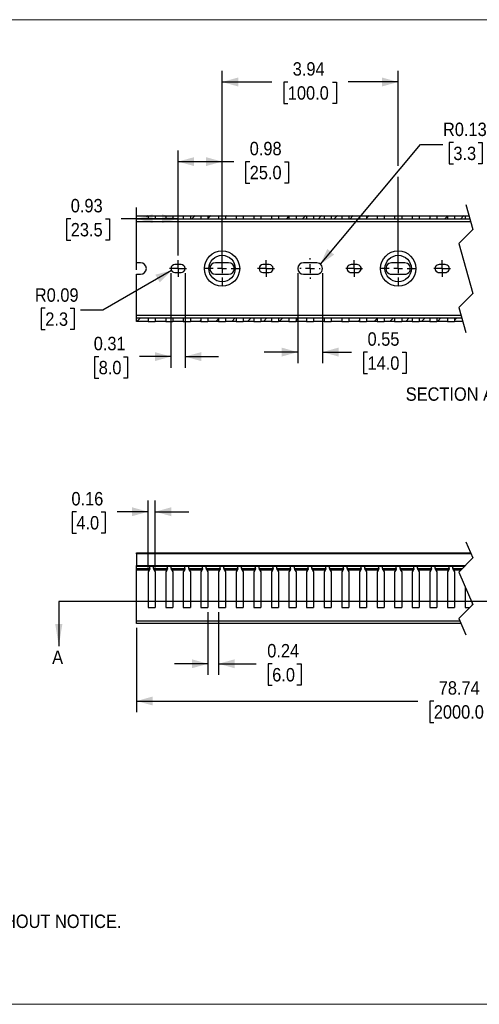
# Model space of a CAD drawing. Header units: inches. Extents: x 0 to 34, y 0 to 22.
# Tile 2 of 3: x 11.9 to 22.2, y 0 to 22. Entities that reach past the tile are written whole.
import ezdxf

# ---------------------------------------------------------------- set-up
doc = ezdxf.new("R2010")
doc.units = ezdxf.units.IN
doc.header["$LTSCALE"] = 2
doc.header["$MEASUREMENT"] = 0
doc.linetypes.add('SLD-Center', pattern=[0.75, 0.6, -0.05, 0.05, -0.05])
doc.linetypes.add('SLD-Solid', pattern=[0])
for name, color, linetype in [('CENTER', 40, 'SLD-Center'), ('HATCH', 6, 'SLD-Solid'), ('SLD-DEFPOINTS', 7, 'Continuous')]:
    doc.layers.add(name, color=color, linetype=linetype)
doc.layers.add('DIMENSIONS', color=140, linetype='SLD-Solid', lineweight=25)
doc.layers.add('TEXT', color=140, linetype='SLD-Solid', lineweight=25)
doc.styles.add('SLDTEXTSTYLE0', font='GOTHIC.TTF', dxfattribs={"width": 0.913})
doc.dimstyles.new('SLDDIMSTYLE0', dxfattribs={"dimtxt": 0.3, "dimasz": 0.36, "dimexe": 0, "dimexo": 0.0625, "dimgap": 0.075, "dimtad": 0, "dimtih": 1, "dimtoh": 1, "dimrnd": 1e-09, "dimzin": 12, "dimdsep": 46, "dimtxsty": 'SLDTEXTSTYLE0', "dimsah": 1, "dimcen": 0.09, "dimadec": 0, "dimazin": 3, "dimtfac": 1, "dimtofl": 0, "dimtmove": 0, "dimatfit": 3, "dimfxl": 0, "dimfrac": 2, "dimtolj": 1, "dimtzin": 12, "dimarcsym": 0})
doc.dimstyles.new('SLDDIMSTYLE1', dxfattribs={"dimtxt": 0.3, "dimasz": 0.36, "dimexe": 0, "dimexo": 0.0625, "dimgap": 0.075, "dimtad": 0, "dimtih": 1, "dimtoh": 1, "dimrnd": 1e-09, "dimdsep": 46, "dimtxsty": 'SLDTEXTSTYLE0', "dimsah": 1, "dimcen": 0.09, "dimadec": 0, "dimazin": 2, "dimtfac": 1, "dimtmove": 0, "dimatfit": 0, "dimfxl": 0, "dimfrac": 2, "dimtolj": 1, "dimtzin": 12, "dimarcsym": 0})
doc.dimstyles.new('SLDDIMSTYLE3', dxfattribs={"dimtxt": 0.3, "dimasz": 0.36, "dimexe": 0, "dimexo": 0.0625, "dimgap": 0.075, "dimtad": 0, "dimtih": 1, "dimtoh": 1, "dimrnd": 1e-09, "dimdsep": 46, "dimtxsty": 'SLDTEXTSTYLE0', "dimsah": 1, "dimcen": 0.09, "dimadec": 0, "dimazin": 2, "dimtfac": 1, "dimtdec": 3, "dimtmove": 0, "dimatfit": 0, "dimfxl": 0, "dimfrac": 2, "dimtolj": 1, "dimtzin": 12, "dimarcsym": 0})
doc.dimstyles.new('SLDDIMSTYLE4', dxfattribs={"dimtxt": 0.3, "dimasz": 0.36, "dimexe": 0, "dimexo": 0.0625, "dimgap": 0.075, "dimtad": 0, "dimtih": 1, "dimtoh": 1, "dimrnd": 1e-09, "dimdsep": 46, "dimtxsty": 'SLDTEXTSTYLE0', "dimsah": 1, "dimcen": 0, "dimadec": 0, "dimazin": 2, "dimtfac": 1, "dimtofl": 0, "dimtmove": 0, "dimatfit": 3, "dimfxl": 0, "dimfrac": 2, "dimtolj": 1, "dimtzin": 12, "dimarcsym": 0})
doc.dimstyles.new('SLDDIMSTYLE5', dxfattribs={"dimtxt": 0.3, "dimasz": 0.36, "dimexe": 0, "dimexo": 0.0625, "dimgap": 0.075, "dimtad": 0, "dimtih": 1, "dimtoh": 1, "dimrnd": 1e-09, "dimdsep": 46, "dimtxsty": 'SLDTEXTSTYLE0', "dimsah": 1, "dimcen": 0.09, "dimadec": 0, "dimazin": 2, "dimtfac": 1, "dimtofl": 0, "dimtmove": 0, "dimatfit": 3, "dimfxl": 0, "dimfrac": 2, "dimtolj": 1, "dimtzin": 12, "dimarcsym": 0})

# ---------------------------------------------------------------- blocks, each defined once
blk = doc.blocks.new('Block2')
at = {"color": 7, "linetype": 'SLD-Solid', "lineweight": 18}
for p, q in [((34, 22), (0, 22)), ((34, 0), (0, 0))]:
    blk.add_line(p, q, dxfattribs=at)
blk = doc.blocks.new('SW_NOTE_0')
at = {"layer": 'TEXT', "color": 0, "char_height": 0.3, "attachment_point": 1, "style": 'SLDTEXTSTYLE0'}
for s, insert in [('NOTES:', (0, 0.383)), ('  1. DIMENSIONS CAN BE CHANGED BY MANUFACTURER WITHOUT NOTICE.', (0, -0.393)), ('  2. DIMENSIONS DO NOT IMPLY TOLERANCE.', (0, -1.168))]:
    blk.add_mtext(s, dxfattribs=dict(at, insert=insert))
blk = doc.blocks.new('_D')
at = {"layer": 'DIMENSIONS'}
for p, q in [((14.56, 8.409), (14.56, 6.527)), ((29.066, 8.409), (29.066, 6.527)), ((25.493, 6.927), (25.343, 6.627)), ((25.568, 6.777), (25.493, 6.927)), ((14.56, 6.777), (20.849, 6.777)), ((21.203, 6.775), (21.112, 6.775)), ((21.112, 6.775), (21.112, 6.298)), ((22.423, 6.775), (22.514, 6.775)), ((22.514, 6.775), (22.514, 6.298)), ((25.268, 6.777), (22.777, 6.777)), ((25.343, 6.627), (25.268, 6.777)), ((29.066, 6.777), (25.568, 6.777)), ((21.112, 6.298), (21.203, 6.298)), ((22.514, 6.298), (22.423, 6.298))]:
    blk.add_line(p, q, dxfattribs=at)
for points in [[(14.56, 6.777), (14.92, 6.677), (14.92, 6.877)], [(29.066, 6.777), (28.706, 6.877), (28.706, 6.677)]]:
    blk.add_solid(points, dxfattribs=at)
at = {"layer": 'DIMENSIONS', "char_height": 0.3, "attachment_point": 1, "style": 'SLDTEXTSTYLE0'}
for s, insert in [('78.74', (21.314, 7.219)), ('2000.0', (21.203, 6.682))]:
    blk.add_mtext(s, dxfattribs=dict(at, insert=insert))
blk = doc.blocks.new('_D_1')
at = {"layer": 'DIMENSIONS'}
for p, q in [((14.816, 9.761), (14.816, 11.256)), ((14.974, 9.761), (14.974, 11.256)), ((13.213, 11.003), (13.122, 11.003)), ((13.122, 11.003), (13.122, 10.527)), ((13.767, 11.003), (13.859, 11.003)), ((13.859, 11.003), (13.859, 10.527)), ((14.816, 11.006), (14.122, 11.006)), ((14.974, 11.006), (15.724, 11.006)), ((13.122, 10.527), (13.213, 10.527)), ((13.859, 10.527), (13.767, 10.527))]:
    blk.add_line(p, q, dxfattribs=at)
for points in [[(14.816, 11.006), (14.456, 11.106), (14.456, 10.906)], [(14.974, 11.006), (15.334, 10.906), (15.334, 11.106)]]:
    blk.add_solid(points, dxfattribs=at)
at = {"layer": 'DIMENSIONS', "char_height": 0.3, "attachment_point": 1, "style": 'SLDTEXTSTYLE0'}
for s, insert in [('0.16', (13.102, 11.447)), ('4.0', (13.213, 10.91))]:
    blk.add_mtext(s, dxfattribs=dict(at, insert=insert))
blk = doc.blocks.new('_D_2')
at = {"layer": 'DIMENSIONS'}
for p, q in [((16.155, 8.763), (16.155, 7.359)), ((16.391, 8.763), (16.391, 7.359)), ((16.155, 7.609), (15.405, 7.609)), ((16.391, 7.609), (17.236, 7.609)), ((17.591, 7.607), (17.499, 7.607)), ((17.499, 7.607), (17.499, 7.13)), ((18.145, 7.607), (18.236, 7.607)), ((18.236, 7.607), (18.236, 7.13)), ((17.499, 7.13), (17.591, 7.13)), ((18.236, 7.13), (18.145, 7.13))]:
    blk.add_line(p, q, dxfattribs=at)
for points in [[(16.155, 7.609), (15.795, 7.709), (15.795, 7.509)], [(16.391, 7.609), (16.751, 7.509), (16.751, 7.709)]]:
    blk.add_solid(points, dxfattribs=at)
at = {"layer": 'DIMENSIONS', "char_height": 0.3, "attachment_point": 1, "style": 'SLDTEXTSTYLE0'}
for s, insert in [('0.24', (17.48, 8.051)), ('6.0', (17.591, 7.514))]:
    blk.add_mtext(s, dxfattribs=dict(at, insert=insert))
blk = doc.blocks.new('_D_5')
at = {"layer": 'DIMENSIONS'}
for p, q in [((15.328, 16.34), (15.328, 14.222)), ((15.643, 16.34), (15.643, 14.222)), ((13.712, 14.47), (13.621, 14.47)), ((13.621, 14.47), (13.621, 13.993)), ((14.266, 14.47), (14.358, 14.47)), ((14.358, 14.47), (14.358, 13.993)), ((15.328, 14.472), (14.621, 14.472)), ((15.643, 14.472), (16.393, 14.472)), ((13.621, 13.993), (13.712, 13.993)), ((14.358, 13.993), (14.266, 13.993))]:
    blk.add_line(p, q, dxfattribs=at)
for points in [[(15.328, 14.472), (14.968, 14.572), (14.968, 14.372)], [(15.643, 14.472), (16.003, 14.372), (16.003, 14.572)]]:
    blk.add_solid(points, dxfattribs=at)
at = {"layer": 'DIMENSIONS', "char_height": 0.3, "attachment_point": 1, "style": 'SLDTEXTSTYLE0'}
for s, insert in [('0.31', (13.601, 14.914)), ('8.0', (13.712, 14.377))]:
    blk.add_mtext(s, dxfattribs=dict(at, insert=insert))
blk = doc.blocks.new('_D_6')
at = {"layer": 'DIMENSIONS'}
for p, q in [((15.34, 16.396), (13.804, 15.509)), ((12.518, 15.554), (12.426, 15.554)), ((12.426, 15.554), (12.426, 15.077)), ((13.072, 15.554), (13.163, 15.554)), ((13.163, 15.554), (13.163, 15.077)), ((13.804, 15.509), (13.304, 15.509)), ((12.426, 15.077), (12.518, 15.077)), ((13.163, 15.077), (13.072, 15.077))]:
    blk.add_line(p, q, dxfattribs=at)
blk.add_solid([(15.34, 16.396), (14.978, 16.303), (15.078, 16.129)], dxfattribs=at)
at = {"layer": 'DIMENSIONS', "char_height": 0.3, "attachment_point": 1, "style": 'SLDTEXTSTYLE0'}
for s, insert in [('R0.09', (12.285, 15.998)), ('2.3', (12.518, 15.46))]:
    blk.add_mtext(s, dxfattribs=dict(at, insert=insert))
blk = doc.blocks.new('_D_7')
at = {"layer": 'DIMENSIONS'}
for p, q in [((18.163, 16.34), (18.163, 14.323)), ((18.714, 16.34), (18.714, 14.323)), ((18.163, 14.573), (17.413, 14.573)), ((18.714, 14.573), (19.367, 14.573)), ((19.722, 14.571), (19.63, 14.571)), ((19.63, 14.571), (19.63, 14.095)), ((20.497, 14.571), (20.589, 14.571)), ((20.589, 14.571), (20.589, 14.095)), ((19.63, 14.095), (19.722, 14.095)), ((20.589, 14.095), (20.497, 14.095))]:
    blk.add_line(p, q, dxfattribs=at)
for points in [[(18.163, 14.573), (17.803, 14.673), (17.803, 14.473)], [(18.714, 14.573), (19.074, 14.473), (19.074, 14.673)]]:
    blk.add_solid(points, dxfattribs=at)
at = {"layer": 'DIMENSIONS', "char_height": 0.3, "attachment_point": 1, "style": 'SLDTEXTSTYLE0'}
for s, insert in [('0.55', (19.722, 15.015)), ('14.0', (19.722, 14.478))]:
    blk.add_mtext(s, dxfattribs=dict(at, insert=insert))
blk = doc.blocks.new('_D_8')
at = {"layer": 'DIMENSIONS'}
for p, q in [((18.668, 16.538), (20.909, 19.212)), ((20.909, 19.212), (21.409, 19.212)), ((21.641, 19.256), (21.55, 19.256)), ((21.55, 19.256), (21.55, 18.78)), ((22.196, 19.256), (22.287, 19.256)), ((22.287, 19.256), (22.287, 18.78)), ((21.55, 18.78), (21.641, 18.78)), ((22.287, 18.78), (22.196, 18.78))]:
    blk.add_line(p, q, dxfattribs=at)
blk.add_solid([(18.668, 16.538), (18.976, 16.75), (18.823, 16.879)], dxfattribs=at)
at = {"layer": 'DIMENSIONS', "char_height": 0.3, "attachment_point": 1, "style": 'SLDTEXTSTYLE0'}
for s, insert in [('R0.13', (21.409, 19.7)), ('3.3', (21.641, 19.163))]:
    blk.add_mtext(s, dxfattribs=dict(at, insert=insert))
blk = doc.blocks.new('_D_9')
at = {"layer": 'DIMENSIONS'}
for p, q in [((14.56, 16.412), (14.56, 17.803)), ((15.486, 16.729), (15.486, 17.803)), ((13.087, 17.551), (12.995, 17.551)), ((12.995, 17.551), (12.995, 17.075)), ((13.863, 17.551), (13.954, 17.551)), ((13.954, 17.551), (13.954, 17.075)), ((14.56, 17.553), (14.217, 17.553)), ((15.486, 17.553), (14.56, 17.553)), ((12.995, 17.075), (13.087, 17.075)), ((13.954, 17.075), (13.863, 17.075))]:
    blk.add_line(p, q, dxfattribs=at)
for points in [[(14.56, 17.553), (14.92, 17.453), (14.92, 17.653)], [(15.486, 17.553), (15.126, 17.653), (15.126, 17.453)]]:
    blk.add_solid(points, dxfattribs=at)
at = {"layer": 'DIMENSIONS', "char_height": 0.3, "attachment_point": 1, "style": 'SLDTEXTSTYLE0'}
for s, insert in [('0.93', (13.087, 17.995)), ('23.5', (13.087, 17.458))]:
    blk.add_mtext(s, dxfattribs=dict(at, insert=insert))
blk = doc.blocks.new('_D_10')
at = {"layer": 'DIMENSIONS'}
for p, q in [((15.486, 16.729), (15.486, 19.079)), ((16.47, 16.54), (16.47, 19.079)), ((15.486, 18.829), (16.47, 18.829)), ((16.47, 18.829), (16.734, 18.829)), ((17.088, 18.827), (16.997, 18.827)), ((16.997, 18.827), (16.997, 18.351)), ((17.864, 18.827), (17.956, 18.827)), ((17.956, 18.827), (17.956, 18.351)), ((16.997, 18.351), (17.088, 18.351)), ((17.956, 18.351), (17.864, 18.351))]:
    blk.add_line(p, q, dxfattribs=at)
for points in [[(15.486, 18.829), (15.846, 18.729), (15.846, 18.929)], [(16.47, 18.829), (16.11, 18.929), (16.11, 18.729)]]:
    blk.add_solid(points, dxfattribs=at)
at = {"layer": 'DIMENSIONS', "char_height": 0.3, "attachment_point": 1, "style": 'SLDTEXTSTYLE0'}
for s, insert in [('0.98', (17.088, 19.271)), ('25.0', (17.088, 18.734))]:
    blk.add_mtext(s, dxfattribs=dict(at, insert=insert))
blk = doc.blocks.new('_D_11')
at = {"layer": 'DIMENSIONS'}
for p, q in [((16.47, 16.54), (16.47, 20.858)), ((20.407, 18.738), (20.407, 20.858)), ((16.47, 20.608), (17.585, 20.608)), ((17.94, 20.606), (17.848, 20.606)), ((17.848, 20.606), (17.848, 20.129)), ((18.937, 20.606), (19.028, 20.606)), ((19.028, 20.606), (19.028, 20.129)), ((20.407, 20.608), (19.292, 20.608)), ((17.848, 20.129), (17.94, 20.129)), ((19.028, 20.129), (18.937, 20.129)), ((20.407, 16.54), (20.407, 18.488))]:
    blk.add_line(p, q, dxfattribs=at)
for points in [[(16.47, 20.608), (16.83, 20.508), (16.83, 20.708)], [(20.407, 20.608), (20.047, 20.708), (20.047, 20.508)]]:
    blk.add_solid(points, dxfattribs=at)
at = {"layer": 'DIMENSIONS', "char_height": 0.3, "attachment_point": 1, "style": 'SLDTEXTSTYLE0'}
for s, insert in [('3.94', (18.05, 21.05)), ('100.0', (17.94, 20.513))]:
    blk.add_mtext(s, dxfattribs=dict(at, insert=insert))
blk = doc.blocks.new('SW_CENTERMARKSYMBOL_0')
at = {"layer": 'CENTER', "color": 0}
for p, q in [((0.984, 0.2), (0.984, 0.395)), ((-0.1, 0), (-0.189, 0)), ((0, 0), (-0.1, 0)), ((0, 0.1), (0, 0.189)), ((0, 0), (0, 0.1)), ((0, 0), (0, -0.1)), ((0, 0), (0.1, 0)), ((0.1, 0), (0.189, 0)), ((0.984, 0), (0.984, 0.1)), ((0, -0.1), (0, -0.189)), ((0.784, 0), (0.589, 0)), ((0.984, 0), (0.884, 0)), ((0.984, 0), (0.984, -0.1)), ((0.984, 0), (1.084, 0)), ((0.984, -0.2), (0.984, -0.395)), ((1.184, 0), (1.38, 0))]:
    blk.add_line(p, q, dxfattribs=at)
blk = doc.blocks.new('SW_CENTERMARKSYMBOL_1')
at = {"layer": 'CENTER', "color": 0}
for p, q in [((-0.1, 0), (-0.189, 0)), ((0, 0), (-0.1, 0)), ((0, 0.1), (0, 0.189)), ((0, 0), (0, 0.1)), ((0, 0), (0, -0.1)), ((0, 0), (0.1, 0)), ((0.1, 0), (0.189, 0)), ((0, -0.1), (0, -0.189))]:
    blk.add_line(p, q, dxfattribs=at)
blk = doc.blocks.new('SW_CENTERMARKSYMBOL_2')
at = {"layer": 'CENTER', "color": 0}
for p, q in [((0, 0.2), (0, 0.228)), ((1.969, 0.2), (1.969, 0.395)), ((-0.2, 0), (-0.228, 0)), ((0, 0), (-0.1, 0)), ((0, 0), (0, 0.1)), ((0, 0), (0.1, 0)), ((0, 0), (0, -0.1)), ((1.969, 0), (1.969, 0.1)), ((0, -0.2), (0, -0.228)), ((0.2, 0), (0.228, 0)), ((1.769, 0), (1.573, 0)), ((1.969, 0), (1.869, 0)), ((1.969, 0), (1.969, -0.1)), ((1.969, 0), (2.069, 0)), ((1.969, -0.2), (1.969, -0.395)), ((2.169, 0), (2.364, 0))]:
    blk.add_line(p, q, dxfattribs=at)
blk = doc.blocks.new('SW_CENTERMARKSYMBOL_3')
at = {"layer": 'CENTER', "color": 0}
for p, q in [((-0.1, 0), (-0.189, 0)), ((0, 0), (-0.1, 0)), ((0, 0.1), (0, 0.189)), ((0, 0), (0, 0.1)), ((0, 0), (0.1, 0)), ((0, 0), (0, -0.1)), ((0.1, 0), (0.189, 0)), ((0, -0.1), (0, -0.189))]:
    blk.add_line(p, q, dxfattribs=at)
blk = doc.blocks.new('SW_CENTERMARKSYMBOL_4')
at = {"layer": 'CENTER', "color": 0}
for p, q in [((-0.1, 0), (-0.189, 0)), ((0, 0), (-0.1, 0)), ((0, 0.1), (0, 0.189)), ((0, 0), (0, 0.1)), ((0, 0), (0.1, 0)), ((0, 0), (0, -0.1)), ((0.1, 0), (0.189, 0)), ((0, -0.1), (0, -0.189))]:
    blk.add_line(p, q, dxfattribs=at)
blk = doc.blocks.new('SW_HATCH_0')
at = {"layer": 'HATCH', "color": 0}
for p, q in [((-7.84, 0.05), (-7.811, 0.079)), ((-6.829, 0), (-6.751, 0.079)), ((-6.463, 0.013), (-6.397, 0.079)), ((-6.069, 0.053), (-6.044, 0.079)), ((-5.062, 0), (-5.046, 0.016)), ((-4.708, 0), (-4.652, 0.056)), ((-4.354, 0), (-4.276, 0.079)), ((-4.001, 0), (-3.922, 0.079)), ((-3.647, 0), (-3.569, 0.079)), ((-3.294, 0), (-3.215, 0.079)), ((-2.92, 0.021), (-2.862, 0.079)), ((-2.526, 0.061), (-2.508, 0.079)), ((-1.526, 0), (-1.502, 0.024)), ((-1.172, 0), (-1.109, 0.064)), ((-0.819, 0), (-0.74, 0.079)), ((0, 0), (0.011, 0.011)), ((0.354, 0), (0.405, 0.051)), ((0.707, 0), (0.786, 0.079)), ((1.061, 0), (1.139, 0.079)), ((1.414, 0), (1.493, 0.079)), ((1.768, 0), (1.847, 0.079)), ((2.137, 0.016), (2.2, 0.079)), ((2.531, 0.056), (2.554, 0.079)), ((3.536, 0), (3.554, 0.019)), ((3.889, 0), (3.948, 0.059)), ((4.243, 0), (4.321, 0.079)), ((4.596, 0), (4.675, 0.079)), ((4.95, 0), (5.028, 0.079)), ((5.303, 0), (5.382, 0.079)), ((5.68, 0.023), (5.736, 0.079)), ((6.074, 0.063), (6.089, 0.079)), ((-8.052, -2.283), (-7.973, -2.205)), ((-7.644, -2.229), (-7.62, -2.205)), ((-6.638, -2.283), (-6.62, -2.266)), ((-6.284, -2.283), (-6.227, -2.226)), ((-5.931, -2.283), (-5.852, -2.205)), ((-5.577, -2.283), (-5.499, -2.205)), ((-5.224, -2.283), (-5.145, -2.205)), ((-4.87, -2.283), (-4.791, -2.205)), ((-4.494, -2.261), (-4.438, -2.205)), ((-4.101, -2.221), (-4.084, -2.205)), ((-3.102, -2.283), (-3.077, -2.258)), ((-2.749, -2.283), (-2.683, -2.218)), ((-2.395, -2.283), (-2.317, -2.205)), ((-2.042, -2.283), (-1.963, -2.205)), ((-1.688, -2.283), (-1.609, -2.205)), ((-1.335, -2.283), (-1.256, -2.205)), ((-0.951, -2.253), (-0.902, -2.205)), ((-0.162, -2.283), (-0.083, -2.205)), ((0.191, -2.283), (0.27, -2.205)), ((0.562, -2.266), (0.624, -2.205)), ((0.956, -2.226), (0.977, -2.205)), ((1.959, -2.283), (1.979, -2.263)), ((2.313, -2.283), (2.373, -2.223)), ((2.666, -2.283), (2.745, -2.205)), ((3.02, -2.283), (3.099, -2.205)), ((3.373, -2.283), (3.452, -2.205)), ((3.727, -2.283), (3.806, -2.205)), ((4.105, -2.259), (4.159, -2.205)), ((4.499, -2.218), (4.513, -2.205)), ((5.495, -2.283), (5.523, -2.255)), ((5.848, -2.283), (5.916, -2.215)), ((6.202, -2.283), (6.281, -2.205))]:
    blk.add_line(p, q, dxfattribs=at)

msp = doc.modelspace()

# ---------------------------------------------------------------- linework, layer by layer
for p, q in [((14.56, 17.621), (14.816, 17.621)), ((14.56, 17.543), (14.56, 17.621)), ((14.816, 17.621), (14.816, 17.543)), ((14.816, 17.621), (14.974, 17.621)), ((14.974, 17.621), (15.21, 17.621)), ((14.974, 17.621), (14.974, 17.543)), ((15.21, 17.621), (15.21, 17.543)), ((15.21, 17.621), (15.367, 17.621)), ((15.367, 17.621), (15.604, 17.621)), ((15.367, 17.621), (15.367, 17.543)), ((15.604, 17.621), (15.604, 17.543)), ((15.604, 17.621), (15.761, 17.621)), ((15.761, 17.621), (15.997, 17.621)), ((15.761, 17.621), (15.761, 17.543)), ((15.997, 17.621), (15.997, 17.543)), ((15.997, 17.621), (16.155, 17.621)), ((16.155, 17.621), (16.391, 17.621)), ((16.155, 17.621), (16.155, 17.543)), ((16.391, 17.621), (16.391, 17.543)), ((16.391, 17.621), (16.549, 17.621)), ((16.549, 17.621), (16.785, 17.621)), ((16.549, 17.621), (16.549, 17.543)), ((16.785, 17.621), (16.785, 17.543)), ((16.785, 17.621), (16.942, 17.621)), ((16.942, 17.621), (17.178, 17.621)), ((16.942, 17.621), (16.942, 17.543)), ((17.178, 17.621), (17.178, 17.543)), ((17.178, 17.621), (17.336, 17.621)), ((17.336, 17.621), (17.572, 17.621)), ((17.336, 17.621), (17.336, 17.543)), ((17.572, 17.621), (17.572, 17.543)), ((17.572, 17.621), (17.73, 17.621)), ((17.73, 17.621), (17.966, 17.621)), ((17.73, 17.621), (17.73, 17.543)), ((17.966, 17.621), (17.966, 17.543)), ((17.966, 17.621), (18.123, 17.621)), ((18.123, 17.621), (18.36, 17.621)), ((18.123, 17.621), (18.123, 17.543)), ((18.36, 17.621), (18.36, 17.543)), ((18.36, 17.621), (18.517, 17.621)), ((18.517, 17.621), (18.753, 17.621)), ((18.517, 17.621), (18.517, 17.543)), ((18.753, 17.621), (18.753, 17.543)), ((18.753, 17.621), (18.911, 17.621)), ((18.911, 17.621), (19.147, 17.621)), ((18.911, 17.621), (18.911, 17.543)), ((19.147, 17.621), (19.147, 17.543)), ((19.147, 17.621), (19.304, 17.621)), ((19.304, 17.621), (19.541, 17.621)), ((19.304, 17.621), (19.304, 17.543)), ((19.541, 17.621), (19.541, 17.543)), ((19.541, 17.621), (19.698, 17.621)), ((19.698, 17.621), (19.934, 17.621)), ((19.698, 17.621), (19.698, 17.543)), ((19.934, 17.621), (19.934, 17.543)), ((19.934, 17.621), (20.092, 17.621)), ((20.092, 17.621), (20.328, 17.621)), ((20.092, 17.621), (20.092, 17.543)), ((20.328, 17.621), (20.328, 17.543)), ((20.328, 17.621), (20.486, 17.621)), ((20.486, 17.621), (20.722, 17.621)), ((20.486, 17.621), (20.486, 17.543)), ((20.722, 17.621), (20.722, 17.543)), ((20.722, 17.621), (20.879, 17.621)), ((20.879, 17.621), (21.115, 17.621)), ((20.879, 17.621), (20.879, 17.543)), ((21.115, 17.621), (21.115, 17.543)), ((21.115, 17.621), (21.273, 17.621)), ((21.273, 17.621), (21.509, 17.621)), ((21.273, 17.621), (21.273, 17.543)), ((21.509, 17.621), (21.509, 17.543)), ((21.509, 17.621), (21.667, 17.621)), ((21.667, 17.621), (21.903, 17.621)), ((21.667, 17.621), (21.667, 17.543)), ((21.903, 17.621), (21.903, 17.543)), ((21.903, 17.621), (21.992, 17.621)), ((14.816, 17.543), (14.56, 17.543)), ((14.56, 17.484), (14.56, 17.543)), ((22.031, 17.484), (14.56, 17.484)), ((14.56, 16.568), (14.56, 17.484)), ((14.974, 17.543), (14.816, 17.543)), ((15.21, 17.543), (14.974, 17.543)), ((15.367, 17.543), (15.21, 17.543)), ((15.604, 17.543), (15.367, 17.543)), ((15.761, 17.543), (15.604, 17.543)), ((15.997, 17.543), (15.761, 17.543)), ((16.155, 17.543), (15.997, 17.543)), ((16.391, 17.543), (16.155, 17.543)), ((16.549, 17.543), (16.391, 17.543)), ((16.785, 17.543), (16.549, 17.543)), ((16.942, 17.543), (16.785, 17.543)), ((17.178, 17.543), (16.942, 17.543)), ((17.336, 17.543), (17.178, 17.543)), ((17.572, 17.543), (17.336, 17.543)), ((17.73, 17.543), (17.572, 17.543)), ((17.966, 17.543), (17.73, 17.543)), ((18.123, 17.543), (17.966, 17.543)), ((18.36, 17.543), (18.123, 17.543)), ((18.517, 17.543), (18.36, 17.543)), ((18.753, 17.543), (18.517, 17.543)), ((18.911, 17.543), (18.753, 17.543)), ((19.147, 17.543), (18.911, 17.543)), ((19.304, 17.543), (19.147, 17.543)), ((19.541, 17.543), (19.304, 17.543)), ((19.698, 17.543), (19.541, 17.543)), ((19.934, 17.543), (19.698, 17.543)), ((20.092, 17.543), (19.934, 17.543)), ((20.328, 17.543), (20.092, 17.543)), ((20.486, 17.543), (20.328, 17.543)), ((20.722, 17.543), (20.486, 17.543)), ((20.879, 17.543), (20.722, 17.543)), ((21.115, 17.543), (20.879, 17.543)), ((21.273, 17.543), (21.115, 17.543)), ((21.509, 17.543), (21.273, 17.543)), ((21.667, 17.543), (21.509, 17.543)), ((21.903, 17.543), (21.667, 17.543)), ((22.014, 17.543), (21.903, 17.543)), ((14.649, 16.568), (14.56, 16.568)), ((15.554, 16.529), (15.417, 16.529)), ((16.617, 16.568), (16.322, 16.568)), ((17.523, 16.529), (17.385, 16.529)), ((18.586, 16.568), (18.291, 16.568)), ((19.491, 16.529), (19.354, 16.529)), ((20.554, 16.568), (20.259, 16.568)), ((21.46, 16.529), (21.322, 16.529)), ((14.56, 16.312), (14.649, 16.312)), ((14.56, 15.397), (14.56, 16.312)), ((15.417, 16.352), (15.554, 16.352)), ((16.322, 16.312), (16.617, 16.312)), ((17.385, 16.352), (17.523, 16.352)), ((18.291, 16.312), (18.586, 16.312)), ((19.354, 16.352), (19.491, 16.352)), ((20.259, 16.312), (20.554, 16.312)), ((21.322, 16.352), (21.46, 16.352)), ((14.56, 15.397), (21.812, 15.397)), ((14.56, 15.338), (14.56, 15.397)), ((14.56, 15.338), (14.816, 15.338)), ((14.56, 15.259), (14.56, 15.338)), ((14.816, 15.259), (14.56, 15.259)), ((14.816, 15.338), (14.816, 15.259)), ((14.816, 15.338), (14.974, 15.338)), ((14.816, 15.259), (14.974, 15.259)), ((14.974, 15.338), (15.21, 15.338)), ((14.974, 15.338), (14.974, 15.259)), ((15.21, 15.259), (14.974, 15.259)), ((15.21, 15.338), (15.21, 15.259)), ((15.21, 15.338), (15.367, 15.338)), ((15.21, 15.259), (15.367, 15.259)), ((15.367, 15.338), (15.604, 15.338)), ((15.367, 15.338), (15.367, 15.259)), ((15.604, 15.259), (15.367, 15.259)), ((15.604, 15.338), (15.604, 15.259)), ((15.604, 15.338), (15.761, 15.338)), ((15.604, 15.259), (15.761, 15.259)), ((15.761, 15.338), (15.997, 15.338)), ((15.761, 15.338), (15.761, 15.259)), ((15.997, 15.259), (15.761, 15.259)), ((15.997, 15.338), (15.997, 15.259)), ((15.997, 15.338), (16.155, 15.338)), ((15.997, 15.259), (16.155, 15.259)), ((16.155, 15.338), (16.391, 15.338)), ((16.155, 15.338), (16.155, 15.259)), ((16.391, 15.259), (16.155, 15.259)), ((16.391, 15.338), (16.391, 15.259)), ((16.391, 15.338), (16.549, 15.338)), ((16.391, 15.259), (16.549, 15.259)), ((16.549, 15.338), (16.785, 15.338)), ((16.549, 15.338), (16.549, 15.259)), ((16.785, 15.259), (16.549, 15.259)), ((16.785, 15.338), (16.785, 15.259)), ((16.785, 15.338), (16.942, 15.338)), ((16.785, 15.259), (16.942, 15.259)), ((16.942, 15.338), (17.178, 15.338)), ((16.942, 15.338), (16.942, 15.259)), ((17.178, 15.259), (16.942, 15.259)), ((17.178, 15.338), (17.178, 15.259)), ((17.178, 15.338), (17.336, 15.338)), ((17.178, 15.259), (17.336, 15.259)), ((17.336, 15.338), (17.572, 15.338)), ((17.336, 15.338), (17.336, 15.259)), ((17.572, 15.259), (17.336, 15.259)), ((17.572, 15.338), (17.572, 15.259)), ((17.572, 15.338), (17.73, 15.338)), ((17.572, 15.259), (17.73, 15.259)), ((17.73, 15.338), (17.966, 15.338)), ((17.73, 15.338), (17.73, 15.259)), ((17.966, 15.259), (17.73, 15.259)), ((17.966, 15.338), (17.966, 15.259)), ((17.966, 15.338), (18.123, 15.338)), ((17.966, 15.259), (18.123, 15.259)), ((18.123, 15.338), (18.36, 15.338)), ((18.123, 15.338), (18.123, 15.259)), ((18.36, 15.259), (18.123, 15.259)), ((18.36, 15.338), (18.36, 15.259)), ((18.36, 15.338), (18.517, 15.338)), ((18.36, 15.259), (18.517, 15.259)), ((18.517, 15.338), (18.753, 15.338)), ((18.517, 15.338), (18.517, 15.259)), ((18.753, 15.259), (18.517, 15.259)), ((18.753, 15.338), (18.753, 15.259)), ((18.753, 15.338), (18.911, 15.338)), ((18.753, 15.259), (18.911, 15.259)), ((18.911, 15.338), (19.147, 15.338)), ((18.911, 15.338), (18.911, 15.259)), ((19.147, 15.259), (18.911, 15.259)), ((19.147, 15.338), (19.147, 15.259)), ((19.147, 15.338), (19.304, 15.338)), ((19.147, 15.259), (19.304, 15.259)), ((19.304, 15.338), (19.541, 15.338)), ((19.304, 15.338), (19.304, 15.259)), ((19.541, 15.259), (19.304, 15.259)), ((19.541, 15.338), (19.541, 15.259)), ((19.541, 15.338), (19.698, 15.338)), ((19.541, 15.259), (19.698, 15.259)), ((19.698, 15.338), (19.934, 15.338)), ((19.698, 15.338), (19.698, 15.259)), ((19.934, 15.259), (19.698, 15.259)), ((19.934, 15.338), (19.934, 15.259)), ((19.934, 15.338), (20.092, 15.338)), ((19.934, 15.259), (20.092, 15.259)), ((20.092, 15.338), (20.328, 15.338)), ((20.092, 15.338), (20.092, 15.259)), ((20.328, 15.259), (20.092, 15.259)), ((20.328, 15.338), (20.328, 15.259)), ((20.328, 15.338), (20.486, 15.338)), ((20.328, 15.259), (20.486, 15.259)), ((20.486, 15.338), (20.722, 15.338)), ((20.486, 15.338), (20.486, 15.259)), ((20.722, 15.259), (20.486, 15.259)), ((20.722, 15.338), (20.722, 15.259)), ((20.722, 15.338), (20.879, 15.338)), ((20.722, 15.259), (20.879, 15.259)), ((20.879, 15.338), (20.879, 15.259)), ((20.879, 15.338), (21.115, 15.338)), ((21.115, 15.259), (20.879, 15.259)), ((21.115, 15.338), (21.115, 15.259)), ((21.115, 15.338), (21.273, 15.338)), ((21.115, 15.259), (21.273, 15.259)), ((21.273, 15.338), (21.509, 15.338)), ((21.273, 15.338), (21.273, 15.259)), ((21.509, 15.259), (21.273, 15.259)), ((21.509, 15.338), (21.509, 15.259)), ((21.509, 15.338), (21.667, 15.338)), ((21.509, 15.259), (21.667, 15.259)), ((21.667, 15.338), (21.828, 15.338)), ((21.667, 15.338), (21.667, 15.259)), ((21.851, 15.259), (21.667, 15.259)), ((14.56, 10.084), (22.03, 10.084)), ((14.56, 10.064), (14.56, 10.084)), ((14.56, 10.064), (14.56, 9.805)), ((22.039, 10.064), (14.56, 10.064)), ((14.56, 9.805), (21.911, 9.805)), ((14.56, 9.786), (14.56, 9.805)), ((14.56, 9.786), (21.892, 9.786)), ((14.56, 9.736), (14.56, 9.786)), ((14.56, 9.702), (14.56, 9.736)), ((14.56, 9.736), (14.854, 9.736)), ((14.56, 8.568), (14.56, 9.702)), ((14.84, 9.702), (14.56, 9.702)), ((14.84, 9.702), (14.816, 9.661)), ((14.854, 9.765), (14.842, 9.786)), ((14.854, 9.736), (14.854, 9.765)), ((14.854, 9.736), (14.854, 9.726)), ((14.936, 9.765), (14.948, 9.786)), ((14.936, 9.736), (14.936, 9.765)), ((14.936, 9.736), (14.936, 9.726)), ((14.936, 9.736), (15.247, 9.736)), ((14.95, 9.702), (14.974, 9.661)), ((15.234, 9.702), (14.95, 9.702)), ((15.234, 9.702), (15.21, 9.661)), ((15.247, 9.765), (15.236, 9.786)), ((15.247, 9.736), (15.247, 9.765)), ((15.247, 9.736), (15.247, 9.726)), ((15.33, 9.765), (15.342, 9.786)), ((15.33, 9.736), (15.33, 9.765)), ((15.33, 9.736), (15.33, 9.726)), ((15.33, 9.736), (15.641, 9.736)), ((15.627, 9.702), (15.344, 9.702)), ((15.344, 9.702), (15.367, 9.661)), ((15.627, 9.702), (15.604, 9.661)), ((15.641, 9.765), (15.629, 9.786)), ((15.641, 9.736), (15.641, 9.765)), ((15.641, 9.736), (15.641, 9.726)), ((15.724, 9.765), (15.736, 9.786)), ((15.724, 9.736), (15.724, 9.765)), ((15.724, 9.736), (15.724, 9.726)), ((15.724, 9.736), (16.035, 9.736)), ((15.738, 9.702), (15.761, 9.661)), ((16.021, 9.702), (15.738, 9.702)), ((16.021, 9.702), (15.997, 9.661)), ((16.035, 9.765), (16.023, 9.786)), ((16.035, 9.736), (16.035, 9.765)), ((16.035, 9.736), (16.035, 9.726)), ((16.117, 9.765), (16.129, 9.786)), ((16.117, 9.736), (16.117, 9.765)), ((16.117, 9.736), (16.117, 9.726)), ((16.117, 9.736), (16.428, 9.736)), ((16.131, 9.702), (16.155, 9.661)), ((16.415, 9.702), (16.131, 9.702)), ((16.415, 9.702), (16.391, 9.661)), ((16.428, 9.765), (16.417, 9.786)), ((16.428, 9.736), (16.428, 9.765)), ((16.428, 9.736), (16.428, 9.726)), ((16.511, 9.765), (16.523, 9.786)), ((16.511, 9.736), (16.511, 9.765)), ((16.511, 9.736), (16.511, 9.726)), ((16.511, 9.736), (16.822, 9.736)), ((16.525, 9.702), (16.549, 9.661)), ((16.808, 9.702), (16.525, 9.702)), ((16.808, 9.702), (16.785, 9.661)), ((16.822, 9.765), (16.81, 9.786)), ((16.822, 9.736), (16.822, 9.765)), ((16.822, 9.736), (16.822, 9.726)), ((16.905, 9.765), (16.917, 9.786)), ((16.905, 9.736), (16.905, 9.765)), ((16.905, 9.736), (16.905, 9.726)), ((16.905, 9.736), (17.216, 9.736)), ((16.919, 9.702), (16.942, 9.661)), ((17.202, 9.702), (16.919, 9.702)), ((17.202, 9.702), (17.178, 9.661)), ((17.216, 9.765), (17.204, 9.786)), ((17.216, 9.736), (17.216, 9.765)), ((17.216, 9.736), (17.216, 9.726)), ((17.299, 9.765), (17.31, 9.786)), ((17.299, 9.736), (17.299, 9.765)), ((17.299, 9.736), (17.299, 9.726)), ((17.299, 9.736), (17.61, 9.736)), ((17.312, 9.702), (17.336, 9.661)), ((17.596, 9.702), (17.312, 9.702)), ((17.596, 9.702), (17.572, 9.661)), ((17.61, 9.765), (17.598, 9.786)), ((17.61, 9.736), (17.61, 9.765)), ((17.61, 9.736), (17.61, 9.726)), ((17.692, 9.765), (17.704, 9.786)), ((17.692, 9.736), (17.692, 9.765)), ((17.692, 9.736), (17.692, 9.726)), ((17.692, 9.736), (18.003, 9.736)), ((17.706, 9.702), (17.73, 9.661)), ((17.989, 9.702), (17.706, 9.702)), ((17.989, 9.702), (17.966, 9.661)), ((18.003, 9.765), (17.991, 9.786)), ((18.003, 9.736), (18.003, 9.765)), ((18.003, 9.736), (18.003, 9.726)), ((18.086, 9.765), (18.098, 9.786)), ((18.086, 9.736), (18.086, 9.765)), ((18.086, 9.736), (18.086, 9.726)), ((18.086, 9.736), (18.397, 9.736)), ((18.1, 9.702), (18.123, 9.661)), ((18.383, 9.702), (18.1, 9.702)), ((18.383, 9.702), (18.36, 9.661)), ((18.397, 9.765), (18.385, 9.786)), ((18.397, 9.736), (18.397, 9.765)), ((18.397, 9.736), (18.397, 9.726)), ((18.48, 9.765), (18.492, 9.786)), ((18.48, 9.736), (18.48, 9.765)), ((18.48, 9.736), (18.48, 9.726)), ((18.48, 9.736), (18.791, 9.736)), ((18.493, 9.702), (18.517, 9.661)), ((18.777, 9.702), (18.493, 9.702)), ((18.777, 9.702), (18.753, 9.661)), ((18.791, 9.765), (18.779, 9.786)), ((18.791, 9.736), (18.791, 9.765)), ((18.791, 9.736), (18.791, 9.726)), ((18.873, 9.765), (18.885, 9.786)), ((18.873, 9.736), (18.873, 9.765)), ((18.873, 9.736), (18.873, 9.726)), ((18.873, 9.736), (19.184, 9.736)), ((18.887, 9.702), (18.911, 9.661)), ((19.171, 9.702), (18.887, 9.702)), ((19.171, 9.702), (19.147, 9.661)), ((19.184, 9.765), (19.173, 9.786)), ((19.184, 9.736), (19.184, 9.765)), ((19.184, 9.736), (19.184, 9.726)), ((19.267, 9.765), (19.279, 9.786)), ((19.267, 9.736), (19.267, 9.765)), ((19.267, 9.736), (19.267, 9.726)), ((19.267, 9.736), (19.578, 9.736)), ((19.281, 9.702), (19.304, 9.661)), ((19.564, 9.702), (19.281, 9.702)), ((19.564, 9.702), (19.541, 9.661)), ((19.578, 9.765), (19.566, 9.786)), ((19.578, 9.736), (19.578, 9.765)), ((19.578, 9.736), (19.578, 9.726)), ((19.661, 9.765), (19.673, 9.786)), ((19.661, 9.736), (19.661, 9.765)), ((19.661, 9.736), (19.661, 9.726)), ((19.661, 9.736), (19.972, 9.736)), ((19.675, 9.702), (19.698, 9.661)), ((19.958, 9.702), (19.675, 9.702)), ((19.958, 9.702), (19.934, 9.661)), ((19.972, 9.765), (19.96, 9.786)), ((19.972, 9.736), (19.972, 9.765)), ((19.972, 9.736), (19.972, 9.726)), ((20.054, 9.765), (20.066, 9.786)), ((20.054, 9.736), (20.054, 9.765)), ((20.054, 9.736), (20.054, 9.726)), ((20.054, 9.736), (20.365, 9.736)), ((20.068, 9.702), (20.092, 9.661)), ((20.352, 9.702), (20.068, 9.702)), ((20.352, 9.702), (20.328, 9.661)), ((20.365, 9.765), (20.354, 9.786)), ((20.365, 9.736), (20.365, 9.765)), ((20.365, 9.736), (20.365, 9.726)), ((20.448, 9.765), (20.46, 9.786)), ((20.448, 9.736), (20.448, 9.765)), ((20.448, 9.736), (20.448, 9.726)), ((20.448, 9.736), (20.759, 9.736)), ((20.462, 9.702), (20.486, 9.661)), ((20.745, 9.702), (20.462, 9.702)), ((20.745, 9.702), (20.722, 9.661)), ((20.759, 9.765), (20.747, 9.786)), ((20.759, 9.736), (20.759, 9.765)), ((20.759, 9.736), (20.759, 9.726)), ((20.842, 9.765), (20.854, 9.786)), ((20.842, 9.736), (20.842, 9.765)), ((20.842, 9.736), (20.842, 9.726)), ((20.842, 9.736), (21.153, 9.736)), ((20.856, 9.702), (20.879, 9.661)), ((21.139, 9.702), (20.856, 9.702)), ((21.139, 9.702), (21.115, 9.661)), ((21.153, 9.765), (21.141, 9.786)), ((21.153, 9.736), (21.153, 9.765)), ((21.153, 9.736), (21.153, 9.726)), ((21.236, 9.765), (21.247, 9.786)), ((21.236, 9.736), (21.236, 9.765)), ((21.236, 9.736), (21.236, 9.726)), ((21.236, 9.736), (21.547, 9.736)), ((21.249, 9.702), (21.273, 9.661)), ((21.533, 9.702), (21.249, 9.702)), ((21.533, 9.702), (21.509, 9.661)), ((21.547, 9.765), (21.535, 9.786)), ((21.547, 9.736), (21.547, 9.765)), ((21.547, 9.736), (21.547, 9.726)), ((21.629, 9.765), (21.641, 9.786)), ((21.629, 9.736), (21.629, 9.765)), ((21.629, 9.736), (21.629, 9.726)), ((21.629, 9.736), (21.842, 9.736)), ((21.643, 9.702), (21.667, 9.661)), ((21.808, 9.702), (21.643, 9.702)), ((14.816, 9.661), (14.816, 8.863)), ((14.974, 9.661), (14.974, 8.863)), ((15.21, 9.661), (15.21, 8.863)), ((15.367, 9.661), (15.367, 8.863)), ((15.604, 9.661), (15.604, 8.863)), ((15.761, 9.661), (15.761, 8.863)), ((15.997, 9.661), (15.997, 8.863)), ((16.155, 9.661), (16.155, 8.863)), ((16.391, 9.661), (16.391, 8.863)), ((16.549, 9.661), (16.549, 8.863)), ((16.785, 9.661), (16.785, 8.863)), ((16.942, 9.661), (16.942, 8.863)), ((17.178, 9.661), (17.178, 8.863)), ((17.336, 9.661), (17.336, 8.863)), ((17.572, 9.661), (17.572, 8.863)), ((17.73, 9.661), (17.73, 8.863)), ((17.966, 9.661), (17.966, 8.863)), ((18.123, 9.661), (18.123, 8.863)), ((18.36, 9.661), (18.36, 8.863)), ((18.517, 9.661), (18.517, 8.863)), ((18.753, 9.661), (18.753, 8.863)), ((18.911, 9.661), (18.911, 8.863)), ((19.147, 9.661), (19.147, 8.863)), ((19.304, 9.661), (19.304, 8.863)), ((19.541, 9.661), (19.541, 8.863)), ((19.698, 9.661), (19.698, 8.863)), ((19.934, 9.661), (19.934, 8.863)), ((20.092, 9.661), (20.092, 8.863)), ((20.328, 9.661), (20.328, 8.863)), ((20.486, 9.661), (20.486, 8.863)), ((20.722, 9.661), (20.722, 8.863)), ((20.879, 9.661), (20.879, 8.863)), ((21.115, 9.661), (21.115, 8.863)), ((21.273, 9.661), (21.273, 8.863)), ((21.509, 9.661), (21.509, 8.863)), ((21.667, 9.661), (21.667, 8.863)), ((21.903, 9.339), (21.903, 8.863)), ((14.816, 8.863), (14.974, 8.863)), ((15.21, 8.863), (15.367, 8.863)), ((15.604, 8.863), (15.761, 8.863)), ((15.997, 8.863), (16.155, 8.863)), ((16.391, 8.863), (16.549, 8.863)), ((16.785, 8.863), (16.942, 8.863)), ((17.178, 8.863), (17.336, 8.863)), ((17.572, 8.863), (17.73, 8.863)), ((17.966, 8.863), (18.123, 8.863)), ((18.36, 8.863), (18.517, 8.863)), ((18.753, 8.863), (18.911, 8.863)), ((19.147, 8.863), (19.304, 8.863)), ((19.541, 8.863), (19.698, 8.863)), ((19.934, 8.863), (20.092, 8.863)), ((20.328, 8.863), (20.486, 8.863)), ((20.722, 8.863), (20.879, 8.863)), ((21.115, 8.863), (21.273, 8.863)), ((21.509, 8.863), (21.667, 8.863)), ((21.903, 8.863), (22.007, 8.863)), ((22.06, 8.977), (22.06, 8.917)), ((14.56, 8.568), (21.786, 8.568)), ((14.56, 8.509), (14.56, 8.568)), ((21.812, 8.509), (14.56, 8.509))]:
    msp.add_line(p, q)
at = {"flags": 128}
for points in [[(14.854, 9.726), (14.849, 9.718), (14.845, 9.71), (14.84, 9.702)], [(14.936, 9.726), (14.941, 9.718), (14.945, 9.71), (14.95, 9.702)], [(15.247, 9.726), (15.243, 9.718), (15.238, 9.71), (15.234, 9.702)], [(15.33, 9.726), (15.335, 9.718), (15.339, 9.71), (15.344, 9.702)], [(15.641, 9.726), (15.637, 9.718), (15.632, 9.71), (15.627, 9.702)], [(15.724, 9.726), (15.728, 9.718), (15.733, 9.71), (15.738, 9.702)], [(16.035, 9.726), (16.03, 9.718), (16.026, 9.71), (16.021, 9.702)], [(16.117, 9.726), (16.122, 9.718), (16.127, 9.71), (16.131, 9.702)], [(16.428, 9.726), (16.424, 9.718), (16.419, 9.71), (16.415, 9.702)], [(16.511, 9.726), (16.516, 9.718), (16.52, 9.71), (16.525, 9.702)], [(16.822, 9.726), (16.818, 9.718), (16.813, 9.71), (16.808, 9.702)], [(16.905, 9.726), (16.909, 9.718), (16.914, 9.71), (16.919, 9.702)], [(17.216, 9.726), (17.211, 9.718), (17.207, 9.71), (17.202, 9.702)], [(17.299, 9.726), (17.303, 9.718), (17.308, 9.71), (17.312, 9.702)], [(17.61, 9.726), (17.605, 9.718), (17.6, 9.71), (17.596, 9.702)], [(17.692, 9.726), (17.697, 9.718), (17.701, 9.71), (17.706, 9.702)], [(18.003, 9.726), (17.999, 9.718), (17.994, 9.71), (17.989, 9.702)], [(18.086, 9.726), (18.09, 9.718), (18.095, 9.71), (18.1, 9.702)], [(18.397, 9.726), (18.393, 9.718), (18.388, 9.71), (18.383, 9.702)], [(18.48, 9.726), (18.484, 9.718), (18.489, 9.71), (18.493, 9.702)], [(18.791, 9.726), (18.786, 9.718), (18.782, 9.71), (18.777, 9.702)], [(18.873, 9.726), (18.878, 9.718), (18.882, 9.71), (18.887, 9.702)], [(19.184, 9.726), (19.18, 9.718), (19.175, 9.71), (19.171, 9.702)], [(19.267, 9.726), (19.272, 9.718), (19.276, 9.71), (19.281, 9.702)], [(19.578, 9.726), (19.574, 9.718), (19.569, 9.71), (19.564, 9.702)], [(19.661, 9.726), (19.665, 9.718), (19.67, 9.71), (19.675, 9.702)], [(19.972, 9.726), (19.967, 9.718), (19.963, 9.71), (19.958, 9.702)], [(20.054, 9.726), (20.059, 9.718), (20.064, 9.71), (20.068, 9.702)], [(20.365, 9.726), (20.361, 9.718), (20.356, 9.71), (20.352, 9.702)], [(20.448, 9.726), (20.453, 9.718), (20.457, 9.71), (20.462, 9.702)], [(20.759, 9.726), (20.755, 9.718), (20.75, 9.71), (20.745, 9.702)], [(20.842, 9.726), (20.846, 9.718), (20.851, 9.71), (20.856, 9.702)], [(21.153, 9.726), (21.148, 9.718), (21.144, 9.71), (21.139, 9.702)], [(21.236, 9.726), (21.24, 9.718), (21.245, 9.71), (21.249, 9.702)], [(21.547, 9.726), (21.542, 9.718), (21.538, 9.71), (21.533, 9.702)], [(21.629, 9.726), (21.634, 9.718), (21.638, 9.71), (21.643, 9.702)]]:
    msp.add_lwpolyline(points, dxfattribs=at)
for centre, radius in [((16.47, 16.44), 0.394), ((16.47, 16.44), 0.295), ((20.407, 16.44), 0.394), ((20.407, 16.44), 0.295)]:
    msp.add_circle(centre, radius)
for centre, radius, start, end in [((14.649, 16.44), 0.128, 270.0006, 89.9994), ((15.417, 16.44), 0.0886, 90.0011, 269.9989), ((15.554, 16.44), 0.0886, 270.0011, 89.9989), ((16.322, 16.44), 0.128, 90.0006, 269.9994), ((16.617, 16.44), 0.128, 270.0006, 89.9994), ((17.385, 16.44), 0.0886, 90.0011, 269.9989), ((17.523, 16.44), 0.0886, 270.0011, 89.9989), ((18.291, 16.44), 0.128, 90.0006, 269.9994), ((18.586, 16.44), 0.128, 269.9996, 90.0004), ((19.354, 16.44), 0.0886, 89.9996, 270.0004), ((19.491, 16.44), 0.0886, 269.9996, 90.0004), ((20.259, 16.44), 0.128, 89.9996, 270.0004), ((20.554, 16.44), 0.128, 269.9996, 90.0004), ((21.322, 16.44), 0.0886, 89.9996, 270.0004), ((21.46, 16.44), 0.0886, 269.9996, 90.0004)]:
    msp.add_arc(centre, radius, start, end)
at = {"layer": 'CENTER', "color": 40}
for p, q in [((21.921, 17.871), (22.079, 17.313)), ((22.079, 17.313), (21.764, 16.998)), ((21.764, 16.998), (22.079, 15.882)), ((22.079, 15.882), (21.764, 15.567)), ((21.764, 15.567), (21.921, 15.009)), ((21.921, 10.334), (22.079, 9.973)), ((22.079, 9.973), (21.764, 9.658)), ((21.764, 9.658), (22.079, 8.935)), ((22.079, 8.935), (21.764, 8.62)), ((21.764, 8.62), (21.921, 8.259))]:
    msp.add_line(p, q, dxfattribs=at)
at = {"layer": 'HATCH'}
msp.add_line((30.806, 9.001), (12.82, 9.001), dxfattribs=at)
at = {"layer": 'HATCH', "linetype": 'SLD-Solid'}
msp.add_line((12.82, 9.001), (12.82, 8.001), dxfattribs=at)
at = {"layer": 'HATCH'}
msp.add_solid([(12.82, 8.001), (12.9, 8.501), (12.74, 8.501)], dxfattribs=at)

# ---------------------------------------------------------------- block references
at = {"layer": 'CENTER'}
for name, p in [('SW_CENTERMARKSYMBOL_0', (15.486, 16.44)), ('SW_CENTERMARKSYMBOL_2', (18.438, 16.44)), ('SW_CENTERMARKSYMBOL_1', (17.454, 16.44)), ('SW_CENTERMARKSYMBOL_3', (19.423, 16.44)), ('SW_CENTERMARKSYMBOL_4', (21.391, 16.44))]:
    msp.add_blockref(name, p, dxfattribs=at)
at = {"layer": 'HATCH'}
msp.add_blockref('SW_HATCH_0', (22.618, 17.543), dxfattribs=at)
at = {"layer": 'SLD-DEFPOINTS'}
msp.add_blockref('Block2', (0, 0), dxfattribs=at)
at = {"layer": 'TEXT'}
msp.add_blockref('SW_NOTE_0', (0.729, 2.398), dxfattribs=at)

# ---------------------------------------------------------------- texts
at = {"layer": 'HATCH', "insert": (12.672, 7.905), "char_height": 0.3, "attachment_point": 1, "style": 'SLDTEXTSTYLE0'}
msp.add_mtext('A', dxfattribs=at)
at = {"layer": 'TEXT', "insert": (21.746, 13.785), "char_height": 0.3, "attachment_point": 2, "style": 'SLDTEXTSTYLE0'}
msp.add_mtext('SECTION A-A', dxfattribs=at)

# ---------------------------------------------------------------- dimensions: what is measured, and where the dimension line sits
at = {"layer": 'DIMENSIONS'}
for base, p1, p2, dimstyle, picture, middle in [((20.407, 20.608), (16.47, 16.44), (20.407, 16.44), 'SLDDIMSTYLE0', '_D_11', (18.438, 20.608)), ((15.486, 18.829), (16.47, 16.44), (15.486, 16.629), 'SLDDIMSTYLE5', '_D_10', (17.476, 18.829)), ((15.486, 17.553), (14.56, 16.312), (15.486, 16.629), 'SLDDIMSTYLE5', '_D_9', (13.475, 17.553)), ((15.3281, 14.4719), (15.643, 16.4404), (15.3281, 16.4404), 'SLDDIMSTYLE3', '_D_5', (13.9893, 14.4719)), ((18.163, 14.573), (18.714, 16.44), (18.163, 16.44), 'SLDDIMSTYLE3', '_D_7', (20.109, 14.573)), ((14.974, 11.006), (14.816, 9.661), (14.974, 9.661), 'SLDDIMSTYLE1', '_D_1', (13.49, 11.006)), ((16.391, 7.609), (16.155, 8.863), (16.391, 8.863), 'SLDDIMSTYLE1', '_D_2', (17.868, 7.609))]:
    dim = msp.add_linear_dim(base=base, p1=p1, p2=p2, dimstyle=dimstyle, dxfattribs=at)
    dim.commit()
    dim.dimension.update_dxf_attribs({"geometry": picture, "text_midpoint": middle, "dimtype": 160})
for center, mpoint, picture, middle in [((18.586, 16.44), (18.668, 16.538), '_D_8', (21.918, 19.212)), ((15.417, 16.44), (15.34, 16.396), '_D_6', (12.795, 15.509))]:
    dim = msp.add_radius_dim(center=center, mpoint=mpoint, dimstyle='SLDDIMSTYLE4', dxfattribs=at)
    dim.commit()
    dim.dimension.update_dxf_attribs({"geometry": picture, "text_midpoint": middle, "dimtype": 164})
dim = msp.add_linear_dim(base=(14.56, 6.777), p1=(29.066, 8.509), p2=(14.56, 8.509), text='78.74', dimstyle='SLDDIMSTYLE0', dxfattribs=at)
dim.commit()
dim.dimension.update_dxf_attribs({"geometry": '_D', "text_midpoint": (21.813, 6.777), "dimtype": 160})

doc.saveas('drawing.dxf')
